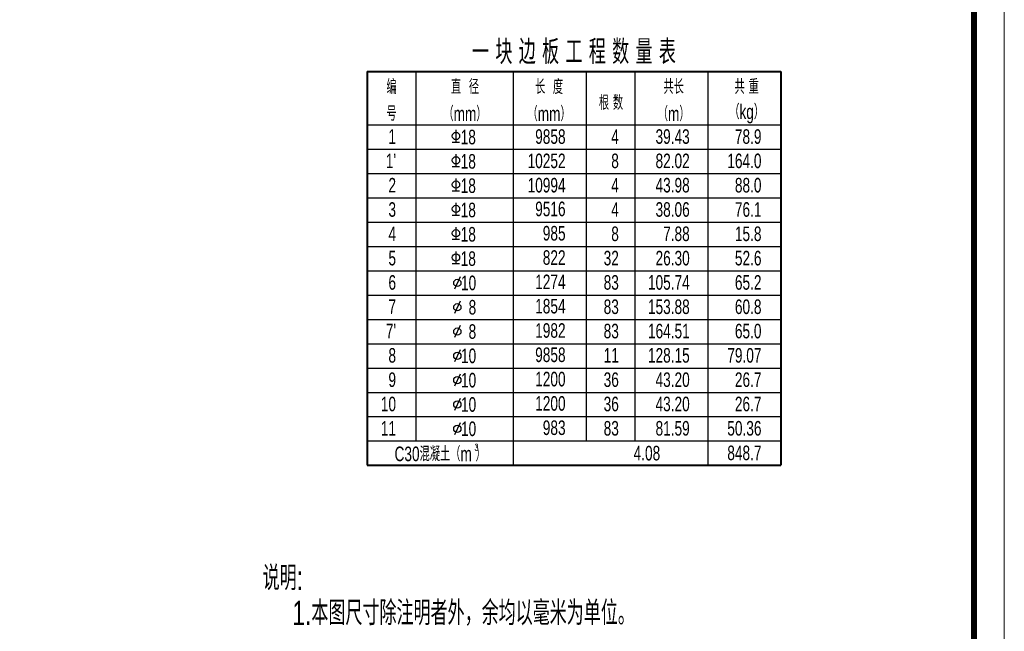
# Model space of a CAD drawing. Header units: millimetres. Extents: x -120871 to -111289, y -80062 to -71425.
# Tile 32 of 37: x -113012 to -112202, y -76935 to -76432. Entities that reach past the tile are written whole.
import ezdxf
from ezdxf.enums import TextEntityAlignment as Align

# ---------------------------------------------------------------- set-up
doc = ezdxf.new("R2010")
doc.units = ezdxf.units.MM
doc.header["$LTSCALE"] = 0.3
doc.layers.get('0').update_dxf_attribs({"lineweight": 18})
for name, color, linetype, lineweight in [('BM1', 7, 'Continuous', 15), ('文字', 4, 'Continuous', 18), ('钢筋', 1, 'Continuous', 40)]:
    doc.layers.add(name, color=color, linetype=linetype, lineweight=lineweight)
doc.layers.add('附属', color=7, linetype='Continuous')
doc.styles.add('hz-e', font='hztxt_e.shx', dxfattribs={"width": 0.7, "bigfont": 'hztxt.shx'})

msp = doc.modelspace()

# ---------------------------------------------------------------- linework, layer by layer
at = {"layer": 'BM1', "linetype": 'Continuous'}
msp.add_line((-112202.421, -75937.525), (-112202.421, -77437.677), dxfattribs=at)
at = {"layer": 'BM1', "color": 0, "linetype": 'Continuous'}
msp.add_line((-112202.421, -75952.679), (-112202.421, -77437.677), dxfattribs=at)
msp.add_line((-112202.421, -75952.679), (-112202.421, -77437.677), dxfattribs=at)
msp.add_line((-112202.421, -75952.679), (-112202.421, -77437.677), dxfattribs=at)
msp.add_line((-112202.421, -75952.679), (-112202.421, -77437.677), dxfattribs=at)
msp.add_line((-112202.421, -75952.679), (-112202.421, -77437.677), dxfattribs=at)
at = {"layer": 'BM1', "color": 0, "linetype": 'Continuous', "const_width": 4.999}
msp.add_lwpolyline([(-114239.913, -77412.68), (-114239.913, -75977.676), (-112227.419, -75977.676), (-112227.419, -77412.68)], close=True, dxfattribs=at)
at = {"layer": '钢筋', "ltscale": 0.5}
for p, q in [((-112726.312, -76474.206), (-112386.312, -76474.206)), ((-112726.312, -76474.206), (-112726.312, -76798.206)), ((-112386.312, -76474.206), (-112386.312, -76798.206)), ((-112726.312, -76798.206), (-112386.312, -76798.206))]:
    msp.add_line(p, q, dxfattribs=at)
at = {"layer": '附属', "color": 7, "ltscale": 0.5}
for p, q in [((-112686.312, -76474.206), (-112686.312, -76778.206)), ((-112606.312, -76474.206), (-112606.312, -76798.206)), ((-112546.312, -76474.206), (-112546.312, -76778.206)), ((-112506.312, -76474.206), (-112506.312, -76778.206)), ((-112446.312, -76474.206), (-112446.312, -76798.206)), ((-112726.312, -76518.206), (-112386.312, -76518.206)), ((-112653.326, -76522.331), (-112653.326, -76532.331)), ((-112656.326, -76532.331), (-112650.326, -76532.331)), ((-112726.312, -76538.206), (-112386.312, -76538.206)), ((-112653.326, -76542.331), (-112653.326, -76552.331)), ((-112656.326, -76552.331), (-112650.326, -76552.331)), ((-112726.312, -76558.206), (-112386.312, -76558.206)), ((-112653.326, -76562.331), (-112653.326, -76572.331)), ((-112726.312, -76578.206), (-112386.312, -76578.206)), ((-112656.326, -76572.331), (-112650.326, -76572.331)), ((-112653.326, -76582.331), (-112653.326, -76592.331)), ((-112656.326, -76592.331), (-112650.326, -76592.331)), ((-112726.312, -76598.206), (-112386.312, -76598.206)), ((-112653.326, -76602.331), (-112653.326, -76612.331)), ((-112726.312, -76618.206), (-112386.312, -76618.206)), ((-112656.326, -76612.331), (-112650.326, -76612.331)), ((-112653.326, -76622.331), (-112653.326, -76632.331)), ((-112656.326, -76632.331), (-112650.326, -76632.331)), ((-112726.312, -76638.206), (-112386.312, -76638.206)), ((-112649.881, -76643.224), (-112654.544, -76653.224)), ((-112726.312, -76658.206), (-112386.312, -76658.206)), ((-112649.881, -76663.224), (-112654.544, -76673.224)), ((-112726.312, -76678.206), (-112386.312, -76678.206)), ((-112649.881, -76683.224), (-112654.544, -76693.224)), ((-112726.312, -76698.206), (-112386.312, -76698.206)), ((-112649.881, -76703.224), (-112654.544, -76713.224)), ((-112726.312, -76718.206), (-112386.312, -76718.206)), ((-112649.881, -76723.224), (-112654.544, -76733.224)), ((-112726.312, -76738.206), (-112386.312, -76738.206)), ((-112649.881, -76743.224), (-112654.544, -76753.224)), ((-112726.312, -76758.206), (-112386.312, -76758.206)), ((-112649.881, -76763.224), (-112654.544, -76773.224)), ((-112726.312, -76778.206), (-112386.312, -76778.206))]:
    msp.add_line(p, q, dxfattribs=at)
for centre in [(-112653.326, -76527.331), (-112653.326, -76547.331), (-112653.326, -76567.331), (-112653.326, -76587.331), (-112653.326, -76607.331), (-112653.326, -76627.331), (-112652.212, -76648.224), (-112652.212, -76668.224), (-112652.212, -76688.224), (-112652.212, -76708.224), (-112652.212, -76728.224), (-112652.212, -76748.224), (-112652.212, -76768.224)]:
    msp.add_circle(centre, 3, dxfattribs=at)

# ---------------------------------------------------------------- texts
at = {"style": 'hz-e', "width": 0.7}
for s, p in [('说明:', (-112812.305, -76900.923)), ('1.本图尺寸除注明者外，余均以毫米为单位。', (-112787.836, -76929.723))]:
    msp.add_text(s, height=20, dxfattribs=at).set_placement(p)
at = {"layer": '文字', "style": 'hz-e', "width": 0.7}
for s, height, p in [('一 块 边 板 工 程 数 量 表', 20, (-112556.312, -76457.148)), ('编', 12, (-112706.312, -76486.189)), ('直  径', 12, (-112645.916, -76486.189)), ('长  度', 12, (-112576.759, -76486.189)), ('共长', 12, (-112474.283, -76486.189)), ('共 重', 12, (-112414.283, -76486.189)), ('根 数', 12, (-112525.884, -76499.293)), ('号', 12, (-112706.312, -76508.438)), ('（mm）', 12, (-112645.916, -76508.438)), ('（mm）', 12, (-112576.759, -76508.438)), ('（m）', 12, (-112474.283, -76508.438)), ('（kg）', 12, (-112414.283, -76508.438)), ('C30混凝土（m ）', 12, (-112666.312, -76788.206)), ('3', 6, (-112636.446, -76783.419)), ('4.08', 12, (-112496.312, -76788.206))]:
    msp.add_text(s, height=height, dxfattribs=at).set_placement(p, align=Align.MIDDLE)
for s, p in [('1', (-112702.615, -76533.785)), ('9858', (-112563.199, -76533.785)), ('4', (-112519.391, -76533.785)), ('39.43', (-112461.11, -76533.785)), ('78.9', (-112402.106, -76533.785)), ('18', (-112636.971, -76534.188)), ("1'", (-112702.615, -76553.785)), ('18', (-112636.971, -76554.188)), ('10252', (-112563.199, -76553.785)), ('8', (-112519.391, -76553.785)), ('82.02', (-112461.11, -76553.785)), ('164.0', (-112402.106, -76553.785)), ('2', (-112702.615, -76573.785)), ('18', (-112636.971, -76574.188)), ('10994', (-112563.199, -76573.785)), ('4', (-112519.391, -76573.785)), ('43.98', (-112461.11, -76573.785)), ('88.0', (-112402.106, -76573.785)), ('3', (-112702.615, -76593.785)), ('18', (-112636.971, -76594.188)), ('9516', (-112563.199, -76593.313)), ('4', (-112519.391, -76593.785)), ('38.06', (-112461.11, -76593.785)), ('76.1', (-112402.106, -76593.785)), ('4', (-112702.615, -76613.785)), ('18', (-112636.971, -76614.188)), ('985', (-112563.199, -76613.313)), ('8', (-112519.391, -76613.785)), ('7.88', (-112461.11, -76613.785)), ('15.8', (-112402.106, -76613.785)), ('5', (-112702.615, -76633.785)), ('18', (-112636.971, -76634.188)), ('822', (-112563.199, -76633.313)), ('32', (-112519.391, -76633.785)), ('26.30', (-112461.11, -76633.785)), ('52.6', (-112402.106, -76633.785)), ('6', (-112702.615, -76653.785)), ('10', (-112636.701, -76654.188)), ('1274', (-112563.199, -76653.313)), ('83', (-112519.391, -76653.785)), ('105.74', (-112461.11, -76653.785)), ('65.2', (-112402.106, -76653.785)), ('7', (-112702.615, -76673.785)), ('8', (-112636.701, -76674.188)), ('1854', (-112563.199, -76673.313)), ('83', (-112519.391, -76673.785)), ('153.88', (-112461.11, -76673.785)), ('60.8', (-112402.106, -76673.785)), ("7'", (-112702.615, -76693.785)), ('8', (-112636.701, -76694.188)), ('1982', (-112563.199, -76693.313)), ('83', (-112519.391, -76693.785)), ('164.51', (-112461.11, -76693.785)), ('65.0', (-112402.106, -76693.785)), ('8', (-112702.615, -76713.785)), ('10', (-112636.701, -76714.188)), ('9858', (-112563.199, -76713.313)), ('11', (-112519.391, -76713.785)), ('128.15', (-112461.11, -76713.785)), ('79.07', (-112402.106, -76713.785)), ('9', (-112702.615, -76733.785)), ('10', (-112636.701, -76734.188)), ('1200', (-112563.199, -76733.313)), ('36', (-112519.391, -76733.785)), ('43.20', (-112461.11, -76733.785)), ('26.7', (-112402.106, -76733.785)), ('10', (-112702.615, -76753.785)), ('10', (-112636.701, -76754.188)), ('1200', (-112563.199, -76753.313)), ('36', (-112519.391, -76753.785)), ('43.20', (-112461.11, -76753.785)), ('26.7', (-112402.106, -76753.785)), ('11', (-112702.615, -76773.785)), ('10', (-112636.701, -76774.188)), ('983', (-112563.199, -76773.313)), ('83', (-112519.391, -76773.785)), ('81.59', (-112461.11, -76773.785)), ('50.36', (-112402.106, -76773.785)), ('848.7', (-112402.106, -76794.005))]:
    msp.add_text(s, height=12, dxfattribs=at).set_placement(p, align=Align.RIGHT)

doc.saveas('drawing.dxf')
